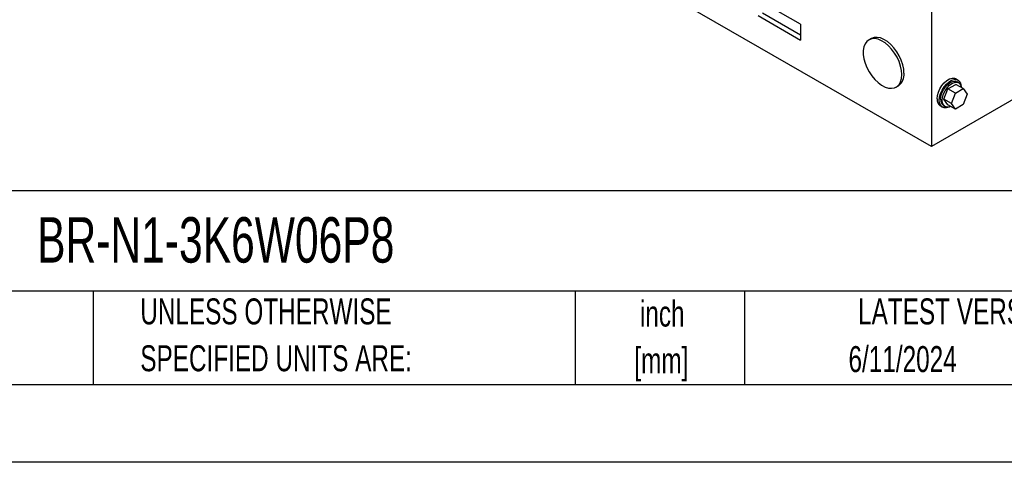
# Model space of a CAD drawing. Header units: inches. Extents: x 0 to 55, y 0 to 42.5.
# Tile 2 of 8: x 31.1 to 46.8, y 0 to 7.1. Entities that reach past the tile are written whole.
import ezdxf

# ---------------------------------------------------------------- set-up
doc = ezdxf.new("R2010")
doc.units = ezdxf.units.IN
doc.header["$LTSCALE"] = 5
doc.header["$MEASUREMENT"] = 0
doc.linetypes.add('CENTERX2', pattern=[0.8, 0.5, -0.1, 0.1, -0.1])
doc.layers.add('TEXT', color=140, linetype='Continuous', lineweight=25)
doc.styles.add('SLDTEXTSTYLE0', font='TXT', dxfattribs={"width": 0.7})

# ---------------------------------------------------------------- blocks, each defined once
blk = doc.blocks.new('SW_NOTE_0_1')
at = {"layer": 'TEXT', "color": 0, "linetype": 'CENTERX2', "lineweight": 18, "char_height": 0.4167, "attachment_point": 2, "style": 'SLDTEXTSTYLE0'}
for s, insert in [('inch', (0.625, 0.537)), ('[mm]', (0.611, -0.215))]:
    blk.add_mtext(s, dxfattribs=dict(at, insert=insert))
blk = doc.blocks.new('SW_NOTE_0_2')
at = {"layer": 'TEXT', "color": 0, "linetype": 'CENTERX2', "lineweight": 18, "char_height": 0.41667, "attachment_point": 1, "style": 'SLDTEXTSTYLE0'}
for s, insert in [('UNLESS OTHERWISE', (0, 0.537)), ('SPECIFIED UNITS ARE:', (0, -0.215))]:
    blk.add_mtext(s, dxfattribs=dict(at, insert=insert))

msp = doc.modelspace()

# ---------------------------------------------------------------- linework, layer by layer
for p, q in [((45.681, 5.07), (32.246, 12.826)), ((52.752, 9.152), (45.681, 5.07)), ((45.681, 8.643), (45.681, 5.07)), ((43.582, 7.031), (42.9, 7.425)), ((42.9, 7.17), (43.582, 6.776)), ((43.582, 6.858), (42.97, 7.211)), ((43.582, 7.031), (43.582, 6.776)), ((44.711, 6.802), (44.676, 6.781)), ((45.113, 6.023), (45.149, 6.044)), ((45.944, 5.993), (46.072, 6.067)), ((46.107, 6.134), (46.071, 6.154)), ((46.19, 5.998), (46.072, 6.067)), ((46.117, 6.092), (46.091, 6.107)), ((45.88, 5.829), (45.944, 5.993)), ((46.063, 5.925), (45.944, 5.993)), ((45.999, 5.76), (46.063, 5.925)), ((46.063, 5.925), (46.19, 5.998)), ((46.19, 5.998), (46.254, 5.908)), ((46.254, 5.908), (46.19, 5.743)), ((45.822, 5.721), (45.857, 5.701)), ((45.872, 5.728), (45.899, 5.713)), ((45.999, 5.76), (45.88, 5.829)), ((45.944, 5.738), (45.88, 5.829)), ((46.063, 5.67), (45.944, 5.738)), ((46.063, 5.67), (45.999, 5.76)), ((46.19, 5.743), (46.063, 5.67))]:
    msp.add_line(p, q)
at = {"color": 7, "linetype": 'Continuous'}
msp.add_line((55, 0.001), (0, 0.001), dxfattribs=at)
at = {"flags": 128}
for points in [[(45.204, 6.224), (45.199, 6.29), (45.184, 6.361), (45.16, 6.432), (45.128, 6.503), (45.088, 6.57), (45.041, 6.632), (44.99, 6.687), (44.936, 6.732), (44.881, 6.767), (44.826, 6.79), (44.773, 6.801), (44.724, 6.799), (44.681, 6.784), (44.644, 6.757), (44.616, 6.718), (44.596, 6.669), (44.587, 6.612), (44.587, 6.548), (44.596, 6.479), (44.616, 6.408), (44.644, 6.337), (44.681, 6.267), (44.724, 6.202), (44.773, 6.144), (44.826, 6.094), (44.881, 6.053), (44.936, 6.024), (44.99, 6.007), (45.041, 6.003), (45.088, 6.012), (45.128, 6.033), (45.16, 6.066), (45.184, 6.109), (45.199, 6.163), (45.204, 6.224)], [(45.239, 6.244), (45.234, 6.311), (45.22, 6.381), (45.196, 6.453), (45.163, 6.523), (45.123, 6.591), (45.077, 6.653), (45.026, 6.707), (44.972, 6.753), (44.916, 6.787), (44.861, 6.811), (44.808, 6.821), (44.76, 6.819), (44.716, 6.804), (44.711, 6.802)], [(45.77, 5.836), (45.775, 5.888), (45.79, 5.942), (45.814, 5.997), (45.846, 6.048), (45.884, 6.093), (45.925, 6.128), (45.968, 6.153), (46.009, 6.165), (46.047, 6.164), (46.071, 6.154)], [(45.805, 5.815), (45.81, 5.867), (45.825, 5.922), (45.85, 5.976), (45.881, 6.027), (45.919, 6.072), (45.961, 6.108), (46.003, 6.132), (46.045, 6.144), (46.082, 6.143), (46.114, 6.129), (46.138, 6.103), (46.153, 6.065), (46.158, 6.031)], [(45.827, 5.828), (45.832, 5.877), (45.848, 5.929), (45.872, 5.981), (45.905, 6.027), (45.942, 6.067), (45.982, 6.096), (46.022, 6.113), (46.059, 6.117), (46.091, 6.107)], [(45.853, 5.813), (45.859, 5.862), (45.874, 5.914), (45.899, 5.965), (45.931, 6.012), (45.968, 6.052), (46.008, 6.081), (46.048, 6.098), (46.085, 6.102), (46.117, 6.092), (46.142, 6.069), (46.157, 6.035), (46.161, 6.015)], [(45.972, 5.708), (45.961, 5.702), (45.919, 5.69), (45.881, 5.691), (45.85, 5.706), (45.825, 5.732), (45.81, 5.769), (45.805, 5.815)], [(45.987, 5.713), (45.968, 5.707), (45.931, 5.703), (45.899, 5.713), (45.874, 5.736), (45.859, 5.77), (45.853, 5.813)]]:
    msp.add_lwpolyline(points, dxfattribs=at)
for centre, radius, start, end in [((45.022, 6.222), 0.219, 305.501, 5.8112), ((45.89, 5.821), 0.121, 173.1429, 235.545), ((45.931, 5.815), 0.105, 172.6245, 236.0633)]:
    msp.add_arc(centre, radius, start, end)
at = {"layer": 'TEXT'}
for p, q in [((53.75, 4.356), (1.25, 4.356)), ((53.75, 2.75), (1.25, 2.75)), ((32.24, 2.75), (32.24, 1.25)), ((39.965, 2.75), (39.965, 1.25)), ((42.68, 2.75), (42.68, 1.25)), ((1.25, 1.25), (53.75, 1.25))]:
    msp.add_line(p, q, dxfattribs=at)

# ---------------------------------------------------------------- block references
at = {"layer": 'TEXT', "linetype": 'CENTERX2', "lineweight": 18}
for name, p in [('SW_NOTE_0_2', (32.994, 2.094)), ('SW_NOTE_0_1', (40.738, 2.059))]:
    msp.add_blockref(name, p, dxfattribs=at)

# ---------------------------------------------------------------- texts
at = {"layer": 'TEXT', "linetype": 'CENTERX2', "lineweight": 18, "style": 'SLDTEXTSTYLE0'}
for s, insert, char_height, attachment_point in [('BR-N1-3K6W06P8', (31.34, 3.935), 0.72917, 1), ('LATEST VERSION', (46.172, 2.631), 0.41667, 2), ('6/11/2024', (45.217, 1.866), 0.4167, 2)]:
    msp.add_mtext(s, dxfattribs=dict(at, insert=insert, char_height=char_height, attachment_point=attachment_point))

doc.saveas('drawing.dxf')
